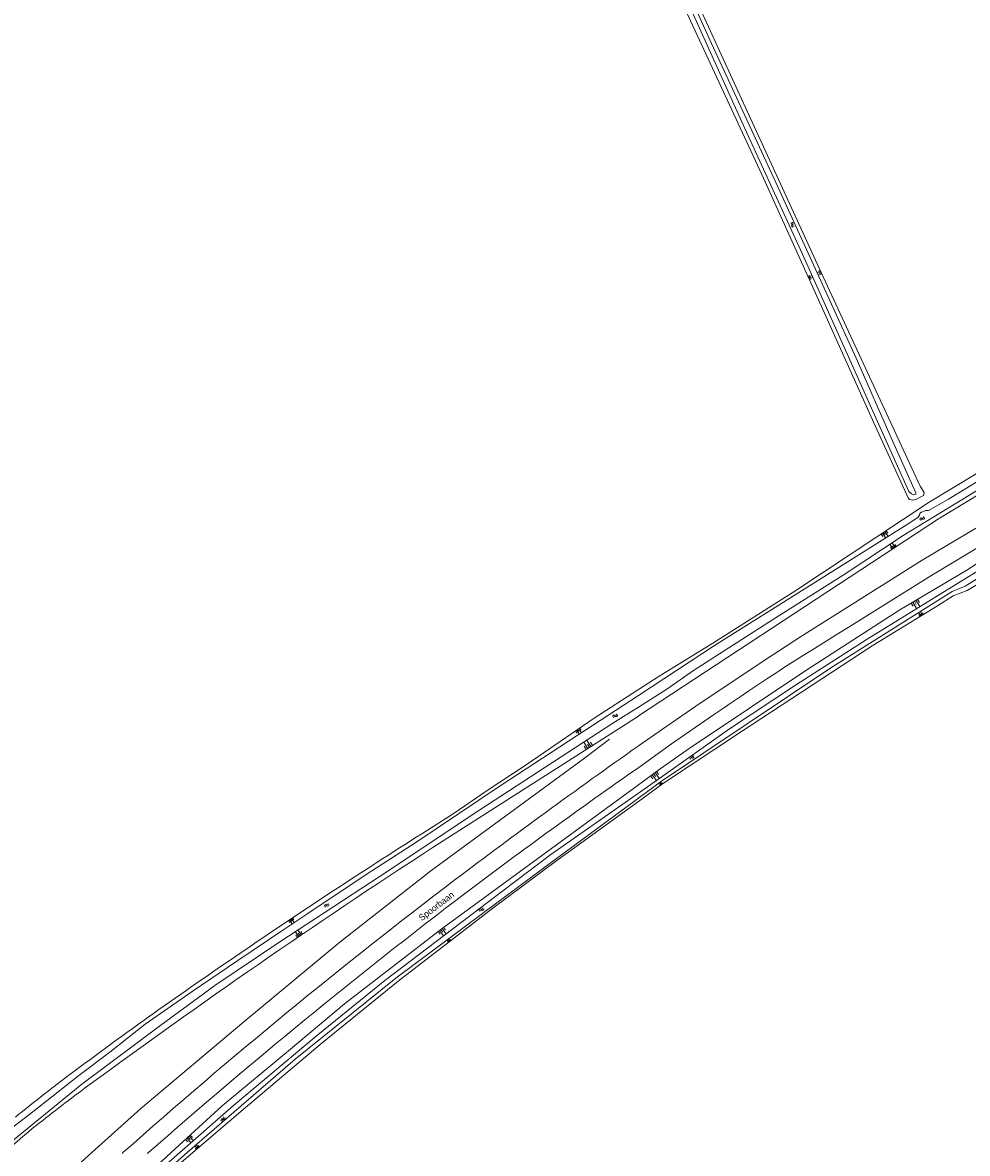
# Model space of a CAD drawing. Extents: x 99476 to 102828, y 406437 to 407931.
# Tile 147 of 162: x 101807 to 102103, y 407000 to 407354. Entities that reach past the tile are written whole.
import ezdxf

# ---------------------------------------------------------------- set-up
doc = ezdxf.new("R2010")
doc.units = 0
doc.header["$MEASUREMENT"] = 0
for name, color, linetype, lineweight in [('BG_hek', 253, 'Continuous', 0), ('BG_insteek sloot', 253, 'Continuous', 0), ('BG_kant sloot', 253, 'Continuous', 0), ('BG_spoorrail', 253, 'Continuous', 0), ('BG_taludsymbool', 253, 'Continuous', 0), ('BG_tekst overig', 253, 'Continuous', 0), ('BG_watersymbool', 253, 'Continuous', 0)]:
    doc.layers.add(name, color=color, linetype=linetype, lineweight=lineweight)
doc.styles.add('Style-WORKING', font='WORKING.shx')

# ---------------------------------------------------------------- blocks, each defined once
blk = doc.blocks.new('S04')
at = {"layer": 'BG_taludsymbool', "linetype": 'Continuous', "lineweight": 0}
for p, q in [((-0.5, 0), (-0.5, -0.5)), ((-0.25, 0), (-0.25, -1)), ((0, 0), (0, -0.5)), ((0.25, 0), (0.25, -1)), ((0.5, 0), (0.5, -0.5))]:
    blk.add_line(p, q, dxfattribs=at)
blk = doc.blocks.new('WATERS')
at = {"layer": 'BG_watersymbool', "linetype": 'Continuous', "lineweight": 0}
for centre, start, end in [((-0.375, 0.25), 28.07249, 151.92751), ((-0.375, -0.2), 28.07249, 151.92751), ((0.375, 0.65), 208.07249, 331.92751), ((0.375, 0.2), 208.07249, 331.92751)]:
    blk.add_arc(centre, 0.425, start, end, dxfattribs=at)

msp = doc.modelspace()

# ---------------------------------------------------------------- linework, layer by layer
at = {"layer": 'BG_hek', "linetype": 'Continuous', "lineweight": 0, "flags": 128}
for points in [[(101828.726968, 407000), (101844.067, 407013.862), (101876.298, 407041.011), (101906.438, 407065.996), (101934.882, 407088.244), (101983.09, 407123.621), (101990.888, 407129.535)], [(101660.914, 406824.635), (101664.205, 406832.231), (101688.424, 406858.55), (101718.62, 406891.841), (101757.116, 406931.893), (101784.768, 406959.211), (101815.235, 406987.808), (101828.726968, 407000)]]:
    msp.add_lwpolyline(points, dxfattribs=at)
at = {"layer": 'BG_insteek sloot', "linetype": 'Continuous', "lineweight": 0}
for p, q in [((102102.982, 407176.155), (102098.587, 407174.422)), ((101932.1, 407099.91), (101942.211, 407106.391))]:
    msp.add_line(p, q, dxfattribs=at)
at = {"layer": 'BG_insteek sloot', "linetype": 'Continuous', "lineweight": 0, "flags": 128}
for points in [[(102049.339, 407176.097), (102091.15, 407203.78), (102464.34, 407428.83), (102467.1, 407424.22), (102094.06, 407198.61), (102000.04, 407136.82), (102000, 407136.794432)], [(102000, 407390.711025), (102005.989, 407377.568), (102016.453, 407354.42), (102038.713, 407306.479), (102053.112, 407274.582), (102074.31, 407227.494), (102084.505, 407205.137), (102084.987, 407204.661), (102085.947, 407204.436), (102087.185, 407204.726), (102089.31, 407205.914), (102089.536, 407206.808), (102088.335, 407208.783), (102057.238, 407275.735), (102025.349, 407345.177), (102009.26, 407380.446), (102000, 407400.511446)], [(102000, 407115.265691), (102006.819, 407120.258), (102015.943, 407126.652), (102034.754, 407139.253), (102052.483, 407151.023), (102081.927, 407170.096), (102102.918, 407182.474), (102121.836, 407194.978), (102140.775, 407206.475), (102160.08, 407217.412), (102175.18, 407227.049), (102183.214, 407231.926), (102184.329, 407232.689), (102198.643, 407241.696), (102217.733, 407252.715), (102240.245, 407266.765), (102266.17, 407282.543), (102278.336, 407290.074), (102285.522, 407293.76), (102302.737, 407304.741), (102320.007, 407314.582), (102343.001, 407327.858), (102364.578, 407341.394), (102397.964, 407361.733)], [(102102.982, 407176.155), (102113.33, 407182.311), (102135.793, 407196.212), (102162.375, 407212.123), (102187.154, 407227.006), (102199.453, 407234.207), (102221.965, 407248.357), (102248.121, 407264.003), (102280.9, 407283.928), (102331.817, 407314.44), (102360.333, 407331.743), (102394.128, 407352.464), (102402.113, 407357.457)], [(102000, 407145.090618), (102006.205, 407149.109), (102023.324, 407159.594), (102049.339, 407176.097)], [(102000, 407110.045348), (102007.584, 407115.528), (102032.25, 407131.985), (102073.237, 407158.828), (102093.768, 407171.271), (102098.587, 407174.422)], [(101942.211, 407106.391), (101952.548, 407113.475), (101964.784, 407121.534), (101986.131, 407136.109), (102000, 407145.090618)], [(102000, 407136.794432), (101935.38, 407095.49)], [(101853.512118, 407000), (101869.486, 407014.655), (101890.997, 407032.436), (101907.922, 407046.601), (101938.498, 407070.239), (102000, 407115.265691)], [(101860.34791, 407000), (101876.105, 407013.562), (101900.914, 407034.394), (101924.669, 407053.703), (101954.38, 407076.582), (101974.391, 407091.532), (102000, 407110.045348)], [(101700.581, 406847.881), (101711.672, 406860.139), (101731.034, 406881.155), (101749.325, 406900.334), (101769.974, 406922.445), (101792.735, 406944.86), (101814.113, 406964.691), (101833.098, 406982.581), (101850.616, 406997.343), (101853.512118, 407000)], [(101704.865, 406844.89), (101728.795, 406871.358), (101749.84, 406894.132), (101773.969, 406919.212), (101786.274, 406931.414), (101809.398, 406953.664), (101856.623, 406996.794), (101860.34791, 407000)]]:
    msp.add_lwpolyline(points, dxfattribs=at)
at = {"layer": 'BG_insteek sloot', "linetype": 'Continuous', "lineweight": 0, "extrusion": (0, 0, -1)}
for centre, radius, start, end in [((-102932.327036, 405517.445517), 1872.070502, 55.678674, 57.704281), ((-102704.882477, 405839.338043), 1477.995952, 53.371335, 55.924841), ((-102137.181114, 406605.179371), 524.689708, 50.681838, 53.226098)]:
    msp.add_arc(centre, radius, start, end, dxfattribs=at)
at = {"layer": 'BG_insteek sloot', "linetype": 'Continuous', "lineweight": 0}
for centre, radius, start, end in [((103173.368214, 405187.92661), 2274.074076, 122.983139, 126.288602), ((102151.56034, 406582.456291), 545.261811, 126.470619, 128.612051), ((101894.042109, 406903.319069), 133.844051, 128.188466, 133.682599)]:
    msp.add_arc(centre, radius, start, end, dxfattribs=at)
at = {"layer": 'BG_kant sloot', "linetype": 'Continuous', "lineweight": 0}
msp.add_line((102102.356, 407177.468), (102098.312, 407175.855), dxfattribs=at)
at = {"layer": 'BG_kant sloot', "linetype": 'Continuous', "lineweight": 0, "flags": 128}
for points in [[(102000, 407143.271094), (102023.83, 407158.888), (102085.331, 407197.488), (102087.691, 407199.113), (102088.05, 407199.708), (102088.211, 407200.27), (102088.604, 407200.667), (102088.834, 407200.701), (102090.049, 407201.167), (102090.904, 407201.202), (102097.153, 407204.737), (102122.75, 407220.415), (102159.874, 407242.977), (102206.838, 407271.315), (102240.7, 407291.837), (102272.267, 407310.834), (102304.013, 407330.112), (102334.104, 407348.147), (102366.407, 407368.021), (102399.204, 407387.633), (102428.967, 407405.535), (102461.558, 407425.362)], [(102000, 407393.626336), (102002.321, 407388.567), (102015.23, 407360.832), (102033.345, 407320.895), (102051.374, 407281.503), (102084.696, 407207.163), (102085.609, 407206.392), (102086.305, 407206.1), (102086.882, 407206.352), (102086.962, 407206.732), (102079.612, 407222.994), (102068.24, 407248.88), (102056.003, 407275.619), (102043.195, 407303.742), (102022.877, 407347.465), (102007.439, 407381.768), (102000, 407398.144168)], [(102402.717, 407359.483), (102380.072, 407345.664), (102351.491, 407328.327), (102310.037, 407303.242), (102282.519, 407286.882), (102253.412, 407269.411), (102231.326, 407255.725), (102206.482, 407240.809), (102169.013, 407218.031), (102141.331, 407201.571), (102102.356, 407177.468)], [(102351.905, 407355.962), (102327.619, 407341.411), (102280.08, 407312.825), (102254.5, 407297.164), (102230.246, 407282.679), (102205.748, 407267.781), (102182.005, 407253.248), (102151.157, 407235.145), (102101.671, 407204.72), (102083.01, 407193.339), (102064.191, 407180.935), (102043.484, 407167.847), (102017.302, 407151.013), (102008.903, 407145.196), (102000, 407139.607829)], [(102000, 407112.662801), (102006.684, 407117.357), (102028.542, 407132.828), (102049.213, 407146.443), (102071.657, 407160.922), (102113.387, 407186.553), (102141.001, 407203.375), (102161.092, 407215.008), (102182.769, 407228.346), (102203.233, 407240.789), (102216.58, 407248.951), (102259.215, 407274.766), (102283.322, 407289.002), (102308.967, 407304.861)], [(102000, 407111.052689), (102007.263, 407116.383), (102060.307, 407151.903), (102098.312, 407175.855)], [(101793.479512, 407000), (101793.996, 407000.458), (101810.182, 407012.742), (101824.583, 407024.131), (101834.355, 407031.475), (101845.449, 407040.278), (101860.181, 407050.541), (101874.401, 407060.225), (101888.903, 407069.958), (101896.393, 407074.916), (101914.996, 407087.335), (101930.258, 407097.202), (101956.631, 407114.961), (101980.839, 407130.714), (102000, 407143.271094)], [(102000, 407139.607829), (101992.02, 407134.599), (101949.954, 407107.206), (101918.752, 407086.462), (101887.649, 407066.083), (101867.261, 407052.337)], [(101856.247074, 407000), (101873.097, 407014.783), (101898.986, 407036.494), (101920.479, 407053.985), (101957.943, 407082.291), (101972.525, 407093.367), (102000, 407112.662801)], [(101858.612619, 407000), (101866.991, 407007.399), (101892.427, 407029.325), (101923.984, 407054.689), (101951.122, 407074.949), (101973.46, 407091.575), (102000, 407111.052689)], [(101867.261, 407052.337), (101850.28, 407039.985), (101825.561, 407021.467), (101799.26809, 407000)], [(101618.305, 406744.236), (101634.643, 406764.839), (101645.734, 406778.995), (101658.806, 406794.693), (101660.283, 406796.615), (101661.313, 406798.03), (101667.314, 406805.293), (101677.685, 406817.482), (101679.667, 406819.908), (101686.576, 406827.78), (101706.376, 406850.863), (101727.697, 406874.745), (101762.672, 406911.622), (101784.326, 406933.982), (101802.346, 406950.756), (101821.156, 406968.612), (101845.078, 406990.201), (101856.247074, 407000)], [(101680.537, 406745.515), (101677.419, 406755.497), (101673.612, 406769.282), (101667.751, 406792.259), (101665.819, 406798.635), (101665.63, 406799.934), (101665.764, 406800.922), (101666.744, 406802.343), (101678.7, 406816.85), (101705.499, 406847.963), (101736.026, 406881.856), (101765.103, 406912.339), (101785.572, 406933.045), (101811.485, 406957.27), (101835.518, 406979.605), (101858.612619, 407000)]]:
    msp.add_lwpolyline(points, dxfattribs=at)
at = {"layer": 'BG_spoorrail', "linetype": 'Continuous', "lineweight": 0, "flags": 128}
for points in [[(102000, 407127.424408), (102008.91, 407133.662), (102018, 407139.9), (102039.096, 407154.013), (102051.117, 407161.772), (102088.9, 407185.68), (102126.03, 407207.7), (102609.78, 407499.69), (102682.697, 407543.874)], [(102065.68, 407164.51), (102091.66, 407180.77), (102128.84, 407203.07), (102619.46, 407499.74), (102685.222, 407539.563)], [(102020.789, 407135.295), (102010.384, 407128.042), (102000.071, 407120.659)], [(101999.878, 407127.339), (102000, 407127.424408)]]:
    msp.add_lwpolyline(points, dxfattribs=at)
at = {"layer": 'BG_spoorrail', "linetype": 'Continuous', "lineweight": 0}
for centre, radius, start, end in [((102523.009059, 406412.693541), 879.987419, 121.3121, 124.799945), ((102970.251162, 405725.173527), 1699.596791, 124.811012, 127.061623), ((102970.251162, 405725.173527), 1699.596791, 124.808097, 124.811012), ((103024.213573, 405662.791383), 1781.907083, 127.237355, 131.371773), ((103024.213573, 405662.791383), 1781.907083, 131.371773, 131.38831)]:
    msp.add_arc(centre, radius, start, end, dxfattribs=at)
at = {"layer": 'BG_spoorrail', "linetype": 'Continuous', "lineweight": 0, "extrusion": (0, 0, -1)}
for centre, radius, start, end in [((-103194.087314, 405430.087466), 2075.282789, 52.911001, 54.869259), ((-103008.948744, 405681.284631), 1763.258264, 48.407548, 52.787501), ((-103008.948744, 405681.284631), 1763.258264, 48.396291, 48.407548)]:
    msp.add_arc(centre, radius, start, end, dxfattribs=at)

# ---------------------------------------------------------------- block references
at = {"layer": 'BG_taludsymbool', "linetype": 'Continuous', "lineweight": 0}
for p, xscale, yscale, zscale, rotation in [((102053.36, 407274.03), 1.238025, 1.238025, 1.238025, 114.225635), ((102057.179, 407275.863), 1.186076, 1.186076, 1.186076, 294.879732), ((102076.844, 407194.308), 1.878224, 1.878224, 1.878224, 33.512394), ((102080.093, 407189.431), 1.647772, 1.647772, 1.647772, 213.313952), ((102086.476, 407172.778), 2.320785, 2.320785, 2.320785, 30.531887), ((102088.77, 407168.242), 1.313351, 1.313351, 1.313351, 211.2331), ((101980.922, 407132.553), 1.548538, 1.548538, 1.548538, 34.316058), ((101984.631, 407126.971), 2.345154, 2.345154, 2.345154, 212.585495), ((102004.733, 407118.731), 2.253957, 2.253957, 2.253957, 36.193708), ((102007.221, 407115.266), 0.855132, 0.855132, 0.855132, 215.864812), ((101890.906, 407073.109), 1.52404, 1.52404, 1.52404, 33.763056), ((101893.931, 407067.941), 1.917974, 1.917974, 1.917974, 214.270048), ((101938.106, 407069.936), 2.095807, 2.095807, 2.095807, 36.71680300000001), ((101940.82, 407066.14), 0.927675, 0.927675, 0.927675, 217.598718), ((101858.8, 407004.851), 2.008622, 2.008622, 2.008622, 42.53848300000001), ((101861.948, 407001.377), 1.155808, 1.155808, 1.155808, 220.719585)]:
    msp.add_blockref('S04', p, dxfattribs=dict(at, xscale=xscale, yscale=yscale, zscale=zscale, rotation=rotation))
at = {"layer": 'BG_watersymbool', "linetype": 'Continuous', "lineweight": 0}
for p, rotation in [((102048.036, 407290.634), 300.845905), ((102089.077, 407198.472), 34.691529), ((101992.847, 407136.682), 34.691529), ((102016.785, 407123.626), 34.691529), ((101902.403, 407077.314), 34.691529), ((101950.919, 407075.938), 34.691529), ((101869.965, 407010.379), 57.24756099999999)]:
    msp.add_blockref('WATERS', p, dxfattribs=dict(at, rotation=rotation))

# ---------------------------------------------------------------- texts
at = {"layer": 'BG_tekst overig', "linetype": 'Continuous', "lineweight": 0, "style": 'Style-WORKING'}
msp.add_text('Spoorbaan', height=2, rotation=37.316974, dxfattribs=at).set_placement((101932.075, 407072.48))

doc.saveas('drawing.dxf')
